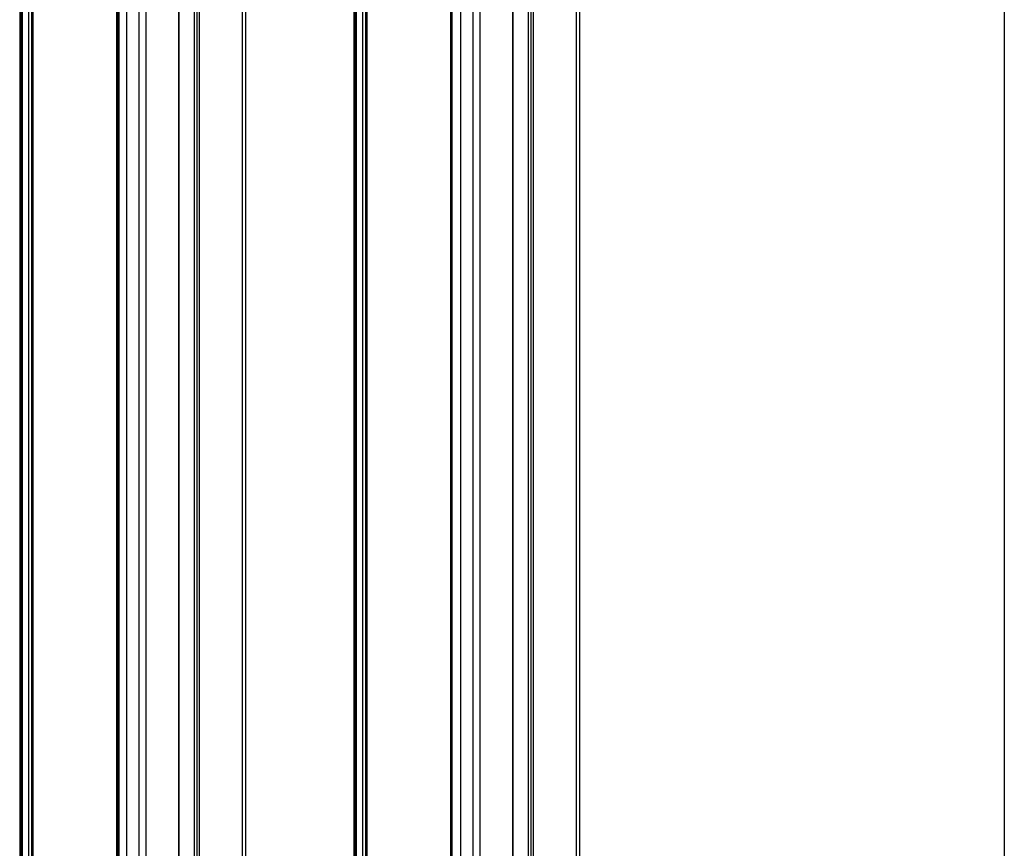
# Model space of a CAD drawing. Header units: millimetres. Extents: x 0 to 1118, y 0 to 864.
# Tile 9 of 11: x 912 to 1118, y 518 to 691. Entities that reach past the tile are written whole.
import ezdxf

# ---------------------------------------------------------------- set-up
doc = ezdxf.new("R2010")
doc.units = ezdxf.units.MM

msp = doc.modelspace()

# ---------------------------------------------------------------- linework, layer by layer
at = {"color": 7, "linetype": 'Continuous'}
msp.add_line((1117.6, 863.6), (1117.6, 0), dxfattribs=at)
for p, q in [((958.78, 818.93), (958.78, 274.85)), ((959.56, 275.94), (959.56, 820)), ((912.43, 818.25), (912.43, 274.16)), ((912.82, 273.62), (912.82, 817.71)), ((912.94, 817.64), (912.94, 273.55)), ((914.3, 273.36), (914.3, 817.45)), ((914.86, 817.56), (914.86, 273.47)), ((914.99, 817.61), (914.99, 273.52)), ((915.2, 817.62), (915.2, 273.53)), ((948.78, 814.17), (948.78, 270.08)), ((948.88, 269.95), (948.88, 814.04)), ((949.35, 813.76), (949.35, 269.68)), ((949.82, 813.76), (949.82, 269.68)), ((945.58, 267.23), (945.58, 811.32)), ((945.68, 267.36), (945.68, 811.44)), ((932.57, 806.63), (932.57, 262.54)), ((937.22, 806.7), (937.22, 262.61)), ((938.7, 807.34), (938.7, 263.25)), ((932.96, 261.99), (932.96, 806.08)), ((933.08, 806.01), (933.08, 261.92)), ((934.67, 805.88), (934.67, 261.79)), ((1029.16, 235.75), (1029.16, 779.81)), ((982.03, 778.07), (982.03, 233.98)), ((1028.38, 778.75), (1028.38, 234.67)), ((982.42, 233.44), (982.42, 777.53)), ((982.54, 777.46), (982.54, 233.37)), ((983.91, 233.18), (983.91, 777.27)), ((984.46, 777.38), (984.46, 233.29)), ((984.59, 777.43), (984.59, 233.34)), ((984.8, 233.35), (984.8, 777.43)), ((1018.38, 773.99), (1018.38, 229.9)), ((1018.48, 229.77), (1018.48, 773.86)), ((1018.95, 773.58), (1018.95, 229.5)), ((1019.42, 773.58), (1019.42, 229.5)), ((1015.18, 227.05), (1015.18, 771.13)), ((1015.28, 227.18), (1015.28, 771.26)), ((1002.17, 766.44), (1002.17, 222.36)), ((1002.56, 221.81), (1002.56, 765.9)), ((1004.27, 765.7), (1004.27, 221.61)), ((1006.82, 766.52), (1006.82, 222.43)), ((1008.3, 767.16), (1008.3, 223.07))]:
    msp.add_line(p, q)

doc.saveas('drawing.dxf')
